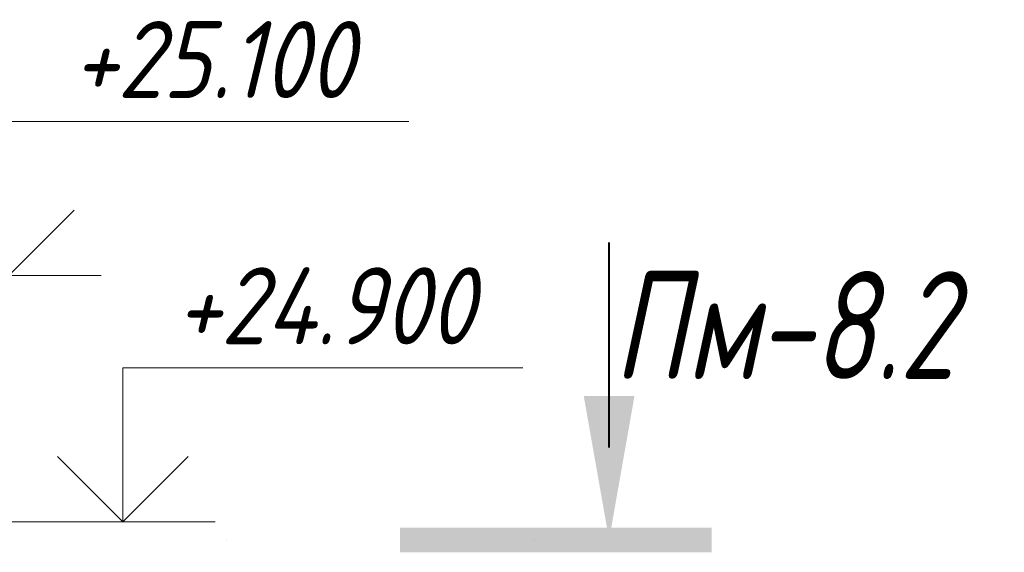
# Model space of a CAD drawing. Header units: millimetres. Extents: x 22746 to 32410, y -25598 to 27634.
# Tile 20 of 25: x 25289 to 26089, y 24875 to 25308. Entities that reach past the tile are written whole.
import ezdxf

# ---------------------------------------------------------------- set-up
doc = ezdxf.new("R2010")
doc.units = ezdxf.units.MM
doc.linetypes.add('ADSK_Линия разреза', pattern=[500, 0, -250, 0, -250])
doc.linetypes.add('ADSK_Пунктирная_п5', pattern=[125, 0, -125])
for name, color, linetype, lineweight in [('A-____-NOTE-TEXT', 131, 'Continuous', 20), ('G-____-____-DIMS', 111, 'Continuous', 9), ('G-____-____-SYMB', 111, 'ADSK_Пунктирная_п5', 20)]:
    doc.layers.add(name, color=color, linetype=linetype, lineweight=lineweight)
doc.styles.add('GOST Common_I', font='GOST_Common Italic.ttf', dxfattribs={"width": 0.8, "height": 87.5})
doc.styles.add('GOST Common_I_2', font='GOST_Common Italic.ttf', dxfattribs={"width": 0.9, "height": 62.5})

# ---------------------------------------------------------------- blocks, each defined once
blk = doc.blocks.new('Разрез - Номер вида спереди_3_5 мм-6449-КЖ1_ПЭ_ВЭ8_Армирование_Пилоны_Пм-8_2_1-1')
at = {"layer": 'G-____-____-SYMB', "linetype": 'Continuous', "lineweight": 9}
for points in [[(25788.21, 25002.24), (25767.6, 24885.37), (25746.99, 25002.24)], [(25597.66, 24875.28), (25597.66, 24895.22), (25850.93, 24895.22), (25850.93, 24875.28)]]:
    blk.add_hatch(color=256, dxfattribs=at).paths.add_polyline_path(points)
at = {"layer": 'G-____-____-SYMB', "linetype": 'Continuous', "lineweight": 40}
blk.add_line((25767.6, 24960.37), (25767.6, 25126.96), dxfattribs=at)
blk = doc.blocks.new('Высотные отметки - Стрелка вверх-6399-КЖ1_ПЭ_ВЭ8_Армирование_Пилоны_Пм-8_2_1-1')
at = {"layer": 'A-____-NOTE-TEXT'}
for p, q in [((25280.02, 25225), (25605.02, 25225)), ((25280.02, 25100), (25280.02, 25225)), ((25280.02, 25100), (25226.98, 25153.03)), ((25280.02, 25100), (25333.05, 25153.03)), ((25205.02, 25100), (25355.02, 25100))]:
    blk.add_line(p, q, dxfattribs=at)

msp = doc.modelspace()

# ---------------------------------------------------------------- linework, layer by layer
at = {"layer": 'G-____-____-DIMS', "lineweight": 20}
msp.add_line((25132.0869, 24900), (25372.4736, 24900), dxfattribs=at)
at = {"layer": 'G-____-____-SYMB', "linetype": 'ADSK_Линия разреза'}
msp.add_line((22956.0634, 24885.3738), (25842.6003, 24885.3738), dxfattribs=at)

# ---------------------------------------------------------------- block references
at = {"layer": 'A-____-NOTE-TEXT'}
for p in [(0, 0), (92.4564, -200)]:
    msp.add_blockref('Высотные отметки - Стрелка вверх-6399-КЖ1_ПЭ_ВЭ8_Армирование_Пилоны_Пм-8_2_1-1', p, dxfattribs=at)
at = {"layer": 'G-____-____-SYMB', "linetype": 'Continuous', "lineweight": 40}
msp.add_blockref('Разрез - Номер вида спереди_3_5 мм-6449-КЖ1_ПЭ_ВЭ8_Армирование_Пилоны_Пм-8_2_1-1', (0, 0), dxfattribs=at)

# ---------------------------------------------------------------- texts
at = {"layer": 'G-____-____-DIMS', "lineweight": 20, "insert": (25331.5057, 25306.6768), "char_height": 62.5, "width": 296.427617, "attachment_point": 1, "line_spacing_factor": 1.022761, "style": 'GOST Common_I_2', "bg_fill": 3, "box_fill_scale": 1.25, "bg_fill_color": 256, "bg_fill_true_color": 13158600, "bg_fill_transparency": 0}
msp.add_mtext('+25.100', dxfattribs=at)
at = {"layer": 'G-____-____-SYMB', "linetype": 'Continuous', "lineweight": 9, "char_height": 87.5, "attachment_point": 1, "style": 'GOST Common_I'}
for s, insert, width in [('Пм', (25771.1094, 25103.4503), 141.097), ('-8.2', (25887.5261, 25103.4503), 213.248875)]:
    msp.add_mtext(s, dxfattribs=dict(at, insert=insert, width=width))

# ---------------------------------------------------------------- next in the draw order: texts
at = {"layer": 'G-____-____-DIMS', "lineweight": 20, "insert": (25415.4766, 25106.6768), "char_height": 62.5, "width": 316.792873, "attachment_point": 1, "line_spacing_factor": 1.022761, "style": 'GOST Common_I_2', "bg_fill": 3, "box_fill_scale": 1.25, "bg_fill_color": 256, "bg_fill_true_color": 13158600, "bg_fill_transparency": 0}
msp.add_mtext('+24.900', dxfattribs=at)

doc.saveas('drawing.dxf')
